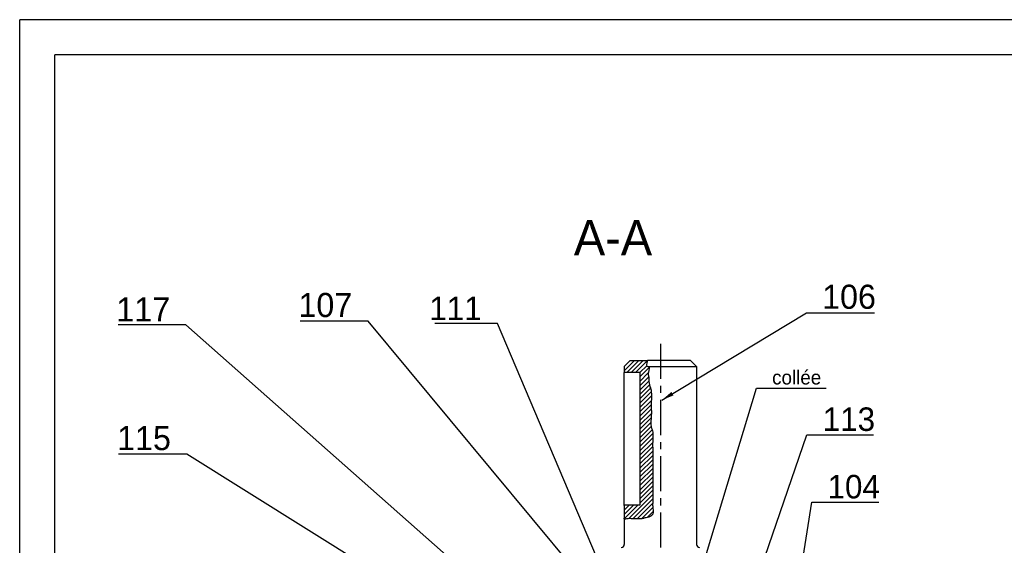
# Model space of a CAD drawing. Extents: x -58 to 1347, y -203 to 217.
# Tile 6 of 10: x -58 to 223, y 67 to 217. Entities that reach past the tile are written whole.
import ezdxf

# ---------------------------------------------------------------- set-up
doc = ezdxf.new("R2010")
doc.units = 0
doc.header["$LTSCALE"] = 8
doc.header["$MEASUREMENT"] = 0
doc.linetypes.add('CENTER', pattern=[2, 1.25, -0.25, 0.25, -0.25])
for name, color, linetype in [('003_OUTPUT_SHAFT', 7, 'CONTINUOUS'), ('006_INPUT_SHAFT', 150, 'CONTINUOUS'), ('06', 7, 'CONTINUOUS'), ('AXES', 5, 'CENTER'), ('HACHURES', 5, 'CONTINUOUS'), ('MERGE', 7, 'CONTINUOUS')]:
    doc.layers.add(name, color=color, linetype=linetype)
doc.styles.get("Standard").update_dxf_attribs({"font": 'txt', "height": 4})
doc.styles.add('STYLE1', font='romans.shx')
doc.dimstyles.new('FOCAS1', dxfattribs={"dimtxt": 3.5, "dimasz": 3.5, "dimexe": 1, "dimexo": 1, "dimgap": 1, "dimtad": 1, "dimdec": 7, "dimtxsty": 'STYLE1', "dimcen": 0, "dimclre": 256, "dimclrt": 4, "dimazin": 3, "dimtfac": 1, "dimtdec": 4, "dimtofl": 0, "dimtmove": 0, "dimatfit": 3, "dimtolj": 1})

msp = doc.modelspace()

# ---------------------------------------------------------------- hatches: boundary and pattern name
at = {"layer": 'HACHURES'}
h = msp.add_hatch(dxfattribs=at)
h.set_pattern_fill('ANSI31', color=5, scale=7, style=0)
edge = h.paths.add_edge_path()
edge.add_line((118.93, 116.45), (118.93, 78.7))
edge.add_line((118.93, 116.45), (114.46, 116.45))
edge.add_line((114.46, 118.17), (114.46, 116.45))
edge.add_line((116.18, 119.89), (114.46, 118.17))
edge.add_line((116.18, 119.89), (121.05, 119.89))
edge.add_spline(control_points=[(121.05, 119.89), (120.83, 119.04), (120.58, 118.09), (121.88, 118.24), (121.27, 116.65), (121.27, 115.81), (121.51, 115.14), (121.38, 114.31), (121.66, 112.87), (121.64, 112.86), (121.64, 112.86)], knot_values=[0, 0, 0, 0, 1.718993, 1.921767, 3.478636, 4.491709, 4.883443, 5.518131, 7.253835, 7.277567, 7.277567, 7.277567, 7.277567], degree=3, periodic=0)
edge.add_spline(control_points=[(121.64, 112.86), (121.69, 112.73), (121.93, 112.15), (122.36, 110.62), (122.14, 108.65), (122.17, 106.38), (122.24, 103.99), (121.86, 101.53), (122.81, 99.17), (122.5, 96.88), (122.59, 94.5), (122.57, 92.06), (122.58, 89.9), (122.57, 87.84), (122.57, 85.68), (122.58, 83.52), (122.57, 81.36), (122.6, 79.8), (122.5, 78.11), (123.02, 76.47), (121.75, 75.25), (120.59, 75.19), (119.29, 74.72), (118.13, 74.89), (117.11, 74.88), (116.31, 74.86), (115.62, 75.02), (114.44, 74.55), (114.46, 74.94), (114.46, 74.98)], knot_values=[10.632559, 10.632559, 10.632559, 10.632559, 11.06276, 12.490726, 15.366325, 16.885935, 19.317309, 22.559144, 24.126065, 26.766136, 29.298819, 31.324965, 34.060263, 35.782487, 37.504712, 40.543932, 42.266156, 43.988381, 45.204068, 47.43283, 48.43572, 50.001408, 50.78425, 52.571813, 53.382915, 53.889853, 54.90373, 55.917648, 56.018955, 56.018955, 56.018955, 56.018955], degree=3, periodic=0)
edge.add_line((114.46, 78.7), (114.46, 74.87))
edge.add_line((118.93, 78.7), (114.46, 78.7))

# ---------------------------------------------------------------- linework, layer by layer
at = {"layer": '003_OUTPUT_SHAFT'}
for p, q in [((133.34, 119.89), (121.05, 119.89)), ((114.46, 78.7), (114.46, 116.45))]:
    msp.add_line(p, q, dxfattribs=at)
at = {"layer": '003_OUTPUT_SHAFT', "color": 5}
for points, knots in [([(121.05, 119.89), (120.83, 119.04), (120.58, 118.09), (121.88, 118.24), (121.27, 116.65), (121.27, 115.81), (121.51, 115.14), (121.38, 114.31), (121.66, 112.87), (121.64, 112.86), (121.64, 112.86)], [0, 0, 0, 0, 1.718993, 1.921767, 3.478636, 4.491709, 4.883443, 5.518131, 7.253835, 7.277567, 7.277567, 7.277567, 7.277567]), ([(121.64, 112.86), (121.69, 112.73), (121.93, 112.15), (122.36, 110.62), (122.14, 108.65), (122.17, 106.38), (122.24, 103.99), (121.86, 101.53), (122.81, 99.17), (122.5, 96.88), (122.59, 94.5), (122.57, 92.06), (122.58, 89.9), (122.57, 87.84), (122.57, 85.68), (122.58, 83.52), (122.57, 81.36), (122.6, 79.8), (122.5, 78.11), (123.02, 76.47), (121.75, 75.25), (120.59, 75.19), (119.29, 74.72), (118.13, 74.89), (117.11, 74.88), (116.31, 74.86), (115.62, 75.02), (114.44, 74.55), (114.46, 74.94), (114.46, 74.98)], [10.632559, 10.632559, 10.632559, 10.632559, 11.06276, 12.490726, 15.366325, 16.885935, 19.317309, 22.559144, 24.126065, 26.766136, 29.298819, 31.324965, 34.060263, 35.782487, 37.504712, 40.543932, 42.266156, 43.988381, 45.204068, 47.43283, 48.43572, 50.001408, 50.78425, 52.571813, 53.382915, 53.889853, 54.90373, 55.917648, 56.018955, 56.018955, 56.018955, 56.018955])]:
    msp.add_open_spline(points, degree=3, knots=knots, dxfattribs=at)
at = {"layer": '006_INPUT_SHAFT', "color": 7}
for p, q in [((116.18, 119.89), (114.46, 118.17)), ((114.46, 118.17), (114.46, 116.45)), ((116.18, 119.89), (121.05, 119.89)), ((121.36, 118.17), (135.06, 118.17)), ((135.06, 118.17), (133.34, 119.89)), ((135.06, 118.17), (135.06, 67.55)), ((114.46, 78.7), (114.46, 74.87)), ((114.46, 74.87), (114.46, 67.55))]:
    msp.add_line(p, q, dxfattribs=at)
at = {"layer": '006_INPUT_SHAFT', "color": 7, "linetype": 'CONTINUOUS'}
for p, q in [((118.93, 116.45), (114.46, 116.45)), ((118.93, 116.45), (118.93, 78.7)), ((118.93, 78.7), (114.46, 78.7))]:
    msp.add_line(p, q, dxfattribs=at)
at = {"layer": '006_INPUT_SHAFT', "color": 7}
for centre, start, end in [((113.61, 67.55), 270, 0), ((135.91, 67.55), 180, 270)]:
    msp.add_arc(centre, 0.858, start, end, dxfattribs=at)
at = {"layer": 'AXES', "linetype": 'CENTER'}
msp.add_line((124.76, 124.68), (124.76, -37.88), dxfattribs=at)
at = {"layer": 'MERGE', "color": 7}
for p, q in [((-57.72, -203.07), (-57.72, 216.93)), ((526.28, 206.93), (-47.72, 206.93)), ((-47.72, -193.07), (-47.72, 206.93))]:
    msp.add_line(p, q, dxfattribs=at)
at = {"layer": 'MERGE', "color": 8}
msp.add_line((536.28, 216.93), (-57.72, 216.93), dxfattribs=at)

# ---------------------------------------------------------------- texts
at = {"layer": '003_OUTPUT_SHAFT', "color": 7, "insert": (170.99, 103.16), "char_height": 6.684, "attachment_point": 4}
msp.add_mtext('\\A1;113', dxfattribs=at)
at = {"layer": '06', "color": 7}
msp.add_text(' A-A', height=10, dxfattribs=at).set_placement((96.4, 149.88))
for s, insert, char_height, attachment_point in [('\\A1;106', (170.83, 138.01), 6.864, 4), ('\\A1;117', (-14.87, 134.46), 6.864, 6), ('\\A1;107', (36.99, 135.66), 6.864, 6), ('\\A1;111', (73.86, 134.76), 6.684, 6), ('\\A1;115', (-14.65, 97.78), 6.864, 6)]:
    msp.add_mtext(s, dxfattribs=dict(at, insert=insert, char_height=char_height, attachment_point=attachment_point))
at = {"layer": 'HACHURES', "color": 7, "attachment_point": 4}
for s, insert, char_height in [('collée', (156.59, 115.06), 4), ('104', (172.36, 83.95), 6.684)]:
    msp.add_mtext(s, dxfattribs=dict(at, insert=insert, char_height=char_height))

# ---------------------------------------------------------------- leaders
at = {"layer": '003_OUTPUT_SHAFT', "color": 5, "annotation_type": 0, "has_hookline": 1, "hookline_direction": 0, "text_width": 14.44}
msp.add_leader([(147.23, 42.94), (166.49, 98.75), (169.99, 98.75)], dimstyle='FOCAS1', override={"dimtxsty": 'STANDARD', "dimclrt": 7}, dxfattribs=at)
at = {"layer": '06', "color": 5, "annotation_type": 0, "has_hookline": 1}
for points, hookline_direction, text_width in [([(125.2, 108.66), (166.33, 133.5), (169.83, 133.5)], 0, 14.9), ([(112.76, 21.29), (-10.37, 130.02), (-13.87, 130.02)], 1, 14.81), ([(101.91, 58.52), (41.49, 131.15), (37.99, 131.15)], 1, 14.81), ([(109.74, 56.64), (78.36, 130.4), (74.86, 130.4)], 1, 13.32), ([(133.05, 3.85), (-10.15, 93.27), (-13.65, 93.27)], 1, 14.95)]:
    msp.add_leader(points, dimstyle='FOCAS1', override={"dimtxsty": 'STANDARD', "dimclrt": 7}, dxfattribs=dict(at, hookline_direction=hookline_direction, text_width=text_width))
at = {"layer": 'HACHURES', "annotation_type": 0, "has_hookline": 1, "hookline_direction": 0}
for points, text_width in [([(134.97, 55.42), (152.09, 112), (155.59, 112)], 15.4), ([(164.31, 56.64), (167.86, 79.54), (171.36, 79.54)], 14.63)]:
    msp.add_leader(points, dimstyle='FOCAS1', override={"dimtxsty": 'STANDARD', "dimclrt": 7}, dxfattribs=dict(at, text_width=text_width))

doc.saveas('drawing.dxf')
